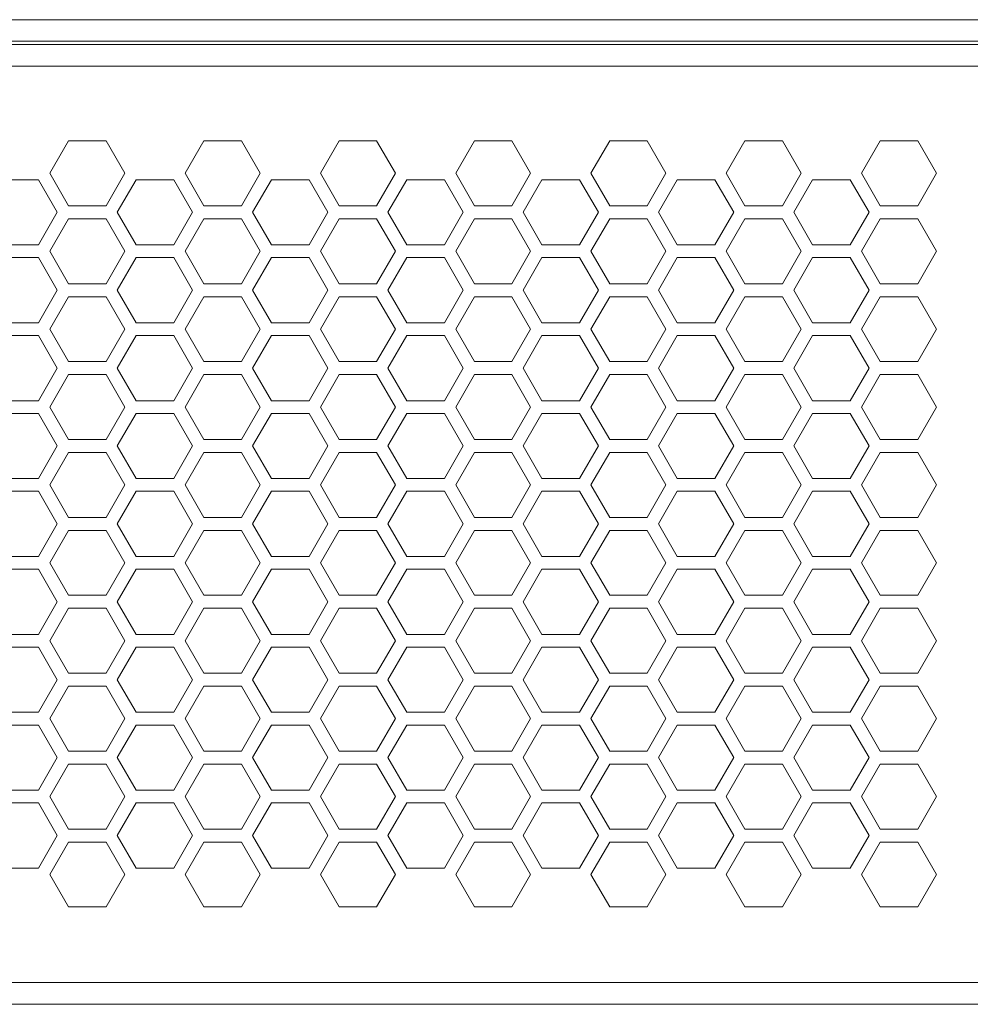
# Model space of a CAD drawing. Header units: millimetres. Extents: x -1555 to -959, y 252 to 1266.
# Tile 17 of 24: x -1147 to -1059, y 344 to 435. Entities that reach past the tile are written whole.
import ezdxf

# ---------------------------------------------------------------- set-up
doc = ezdxf.new("R2010")
doc.units = ezdxf.units.MM
doc.header["$PDSIZE"] = -1
doc.dimstyles.new('ISO-25', dxfattribs={"dimtxt": 2.5, "dimasz": 2.5, "dimexe": 1.25, "dimexo": 0.625, "dimtad": 1, "dimtxsty": 'Standard', "dimcen": 2.5, "dimadec": 0, "dimazin": 0, "dimtfac": 1, "dimtmove": 0, "dimatfit": 3, "dimfxl": 0, "dimarcsym": 0})

# ---------------------------------------------------------------- blocks, each defined once
blk = doc.blocks.new('*D88')
at = {"color": 4, "linetype": 'ByBlock', "lineweight": -2, "transparency": 16777216}
for p, q in [((-1504.618, 345.268), (-1504.618, 262.8)), ((-1014.618, 345.268), (-1014.618, 262.8)), ((-1484.618, 267.8), (-1296.022, 267.8)), ((-1034.618, 267.8), (-1236.022, 267.8))]:
    blk.add_line(p, q, dxfattribs=at)
at = {"color": 4, "linetype": 'ByBlock', "transparency": 16777216}
for points in [[(-1484.618, 271.134), (-1484.618, 264.467), (-1504.618, 267.8)], [(-1034.618, 271.134), (-1034.618, 264.467), (-1014.618, 267.8)]]:
    blk.add_solid(points, dxfattribs=at)
at = {"layer": 'Defpoints', "color": 0, "linetype": 'ByBlock', "transparency": 16777216}
for p in [(-1504.618, 350.268), (-1014.618, 350.268), (-1014.618, 267.8)]:
    blk.add_point(p, dxfattribs=at)
at = {"color": 4, "linetype": 'ByBlock', "lineweight": 5, "transparency": 16777216, "insert": (-1266.022, 277.8), "char_height": 20, "attachment_point": 2}
blk.add_mtext('490', dxfattribs=at)
blk = doc.blocks.new('*D90')
at = {"color": 4, "linetype": 'ByBlock', "lineweight": -2, "transparency": 16777216}
for p, q in [((-1493.604, 386.261), (-1493.604, 307.167)), ((-1025.561, 386.268), (-1025.561, 307.167)), ((-1473.604, 312.167), (-1290.36, 312.167)), ((-1045.561, 312.167), (-1227.027, 312.167))]:
    blk.add_line(p, q, dxfattribs=at)
at = {"color": 4, "linetype": 'ByBlock', "transparency": 16777216}
for points in [[(-1473.604, 315.5), (-1473.604, 308.833), (-1493.604, 312.167)], [(-1045.561, 315.5), (-1045.561, 308.833), (-1025.561, 312.167)]]:
    blk.add_solid(points, dxfattribs=at)
at = {"layer": 'Defpoints', "color": 0, "linetype": 'ByBlock', "transparency": 16777216}
for p in [(-1493.604, 391.261), (-1025.561, 391.268), (-1493.604, 312.167)]:
    blk.add_point(p, dxfattribs=at)
at = {"color": 4, "linetype": 'ByBlock', "lineweight": 5, "transparency": 16777216, "insert": (-1258.694, 312.167), "char_height": 20, "attachment_point": 5}
blk.add_mtext('468', dxfattribs=at)

msp = doc.modelspace()

# ---------------------------------------------------------------- linework, layer by layer
at = {"color": 0, "linetype": 'ByBlock', "lineweight": 5}
for p, q in [((-1477.618, 435.268), (-1041.618, 435.268)), ((-1039.618, 433.268), (-1479.618, 433.268)), ((-1479.618, 432.968), (-1039.618, 432.968)), ((-1041.618, 430.968), (-1477.618, 430.968)), ((-1142.6, 424.068), (-1144.332, 421.068)), ((-1139.136, 424.068), (-1142.6, 424.068)), ((-1137.404, 421.068), (-1139.136, 424.068)), ((-1130.1, 424.068), (-1131.832, 421.068)), ((-1126.636, 424.068), (-1130.1, 424.068)), ((-1124.904, 421.068), (-1126.636, 424.068)), ((-1117.6, 424.068), (-1119.332, 421.068)), ((-1117.6, 424.068), (-1119.332, 421.068)), ((-1114.136, 424.068), (-1117.6, 424.068)), ((-1114.136, 424.068), (-1117.6, 424.068)), ((-1112.404, 421.068), (-1114.136, 424.068)), ((-1112.404, 421.068), (-1114.136, 424.068)), ((-1105.1, 424.068), (-1106.832, 421.068)), ((-1105.1, 424.068), (-1106.832, 421.068)), ((-1101.636, 424.068), (-1105.1, 424.068)), ((-1101.636, 424.068), (-1105.1, 424.068)), ((-1099.904, 421.068), (-1101.636, 424.068)), ((-1099.904, 421.068), (-1101.636, 424.068)), ((-1092.6, 424.068), (-1094.332, 421.068)), ((-1089.136, 424.068), (-1092.6, 424.068)), ((-1087.404, 421.068), (-1089.136, 424.068)), ((-1080.1, 424.068), (-1081.832, 421.068)), ((-1076.636, 424.068), (-1080.1, 424.068)), ((-1074.904, 421.068), (-1076.636, 424.068)), ((-1067.6, 424.068), (-1069.332, 421.068)), ((-1064.136, 424.068), (-1067.6, 424.068)), ((-1064.136, 424.068), (-1067.6, 424.068)), ((-1062.404, 421.068), (-1064.136, 424.068)), ((-1145.378, 420.48), (-1148.857, 420.48)), ((-1143.639, 417.468), (-1145.378, 420.48)), ((-1144.332, 421.068), (-1142.6, 418.068)), ((-1139.136, 418.068), (-1137.404, 421.068)), ((-1136.357, 420.48), (-1138.096, 417.468)), ((-1132.878, 420.48), (-1136.357, 420.48)), ((-1131.139, 417.468), (-1132.878, 420.48)), ((-1131.832, 421.068), (-1130.1, 418.068)), ((-1126.636, 418.068), (-1124.904, 421.068)), ((-1123.857, 420.48), (-1125.596, 417.468)), ((-1120.378, 420.48), (-1123.857, 420.48)), ((-1118.639, 417.468), (-1120.378, 420.48)), ((-1119.332, 421.068), (-1117.6, 418.068)), ((-1119.332, 421.068), (-1117.6, 418.068)), ((-1114.136, 418.068), (-1112.404, 421.068)), ((-1114.136, 418.068), (-1112.404, 421.068)), ((-1111.357, 420.48), (-1113.096, 417.468)), ((-1111.357, 420.48), (-1113.096, 417.468)), ((-1107.878, 420.48), (-1111.357, 420.48)), ((-1107.878, 420.48), (-1111.357, 420.48)), ((-1106.139, 417.468), (-1107.878, 420.48)), ((-1106.139, 417.468), (-1107.878, 420.48)), ((-1106.832, 421.068), (-1105.1, 418.068)), ((-1106.832, 421.068), (-1105.1, 418.068)), ((-1101.636, 418.068), (-1099.904, 421.068)), ((-1101.636, 418.068), (-1099.904, 421.068)), ((-1098.857, 420.48), (-1100.596, 417.468)), ((-1095.378, 420.48), (-1098.857, 420.48)), ((-1093.639, 417.468), (-1095.378, 420.48)), ((-1094.332, 421.068), (-1092.6, 418.068)), ((-1089.136, 418.068), (-1087.404, 421.068)), ((-1086.357, 420.48), (-1088.096, 417.468)), ((-1082.878, 420.48), (-1086.357, 420.48)), ((-1081.139, 417.468), (-1082.878, 420.48)), ((-1081.832, 421.068), (-1080.1, 418.068)), ((-1076.636, 418.068), (-1074.904, 421.068)), ((-1073.857, 420.48), (-1075.596, 417.468)), ((-1070.378, 420.48), (-1073.857, 420.48)), ((-1068.639, 417.468), (-1070.378, 420.48)), ((-1069.332, 421.068), (-1067.6, 418.068)), ((-1064.136, 418.068), (-1062.404, 421.068)), ((-1142.6, 418.068), (-1139.136, 418.068)), ((-1130.1, 418.068), (-1126.636, 418.068)), ((-1117.6, 418.068), (-1114.136, 418.068)), ((-1117.6, 418.068), (-1114.136, 418.068)), ((-1105.1, 418.068), (-1101.636, 418.068)), ((-1105.1, 418.068), (-1101.636, 418.068)), ((-1092.6, 418.068), (-1089.136, 418.068)), ((-1080.1, 418.068), (-1076.636, 418.068)), ((-1067.6, 418.068), (-1064.136, 418.068)), ((-1145.378, 414.455), (-1143.639, 417.468)), ((-1142.6, 416.868), (-1144.332, 413.868)), ((-1139.136, 416.868), (-1142.6, 416.868)), ((-1137.404, 413.868), (-1139.136, 416.868)), ((-1138.096, 417.468), (-1136.357, 414.455)), ((-1132.878, 414.455), (-1131.139, 417.468)), ((-1130.1, 416.868), (-1131.832, 413.868)), ((-1126.636, 416.868), (-1130.1, 416.868)), ((-1124.904, 413.868), (-1126.636, 416.868)), ((-1125.596, 417.468), (-1123.857, 414.455)), ((-1120.378, 414.455), (-1118.639, 417.468)), ((-1117.6, 416.868), (-1119.332, 413.868)), ((-1117.6, 416.868), (-1119.332, 413.868)), ((-1114.136, 416.868), (-1117.6, 416.868)), ((-1114.136, 416.868), (-1117.6, 416.868)), ((-1112.404, 413.868), (-1114.136, 416.868)), ((-1112.404, 413.868), (-1114.136, 416.868)), ((-1113.096, 417.468), (-1111.357, 414.455)), ((-1113.096, 417.468), (-1111.357, 414.455)), ((-1107.878, 414.455), (-1106.139, 417.468)), ((-1107.878, 414.455), (-1106.139, 417.468)), ((-1105.1, 416.868), (-1106.832, 413.868)), ((-1105.1, 416.868), (-1106.832, 413.868)), ((-1101.636, 416.868), (-1105.1, 416.868)), ((-1101.636, 416.868), (-1105.1, 416.868)), ((-1099.904, 413.868), (-1101.636, 416.868)), ((-1099.904, 413.868), (-1101.636, 416.868)), ((-1100.596, 417.468), (-1098.857, 414.455)), ((-1095.378, 414.455), (-1093.639, 417.468)), ((-1092.6, 416.868), (-1094.332, 413.868)), ((-1089.136, 416.868), (-1092.6, 416.868)), ((-1087.404, 413.868), (-1089.136, 416.868)), ((-1088.096, 417.468), (-1086.357, 414.455)), ((-1082.878, 414.455), (-1081.139, 417.468)), ((-1080.1, 416.868), (-1081.832, 413.868)), ((-1076.636, 416.868), (-1080.1, 416.868)), ((-1074.904, 413.868), (-1076.636, 416.868)), ((-1075.596, 417.468), (-1073.857, 414.455)), ((-1070.378, 414.455), (-1068.639, 417.468)), ((-1067.6, 416.868), (-1069.332, 413.868)), ((-1064.136, 416.868), (-1067.6, 416.868)), ((-1062.404, 413.868), (-1064.136, 416.868)), ((-1148.857, 414.455), (-1145.378, 414.455)), ((-1136.357, 414.455), (-1132.878, 414.455)), ((-1123.857, 414.455), (-1120.378, 414.455)), ((-1111.357, 414.455), (-1107.878, 414.455)), ((-1111.357, 414.455), (-1107.878, 414.455)), ((-1098.857, 414.455), (-1095.378, 414.455)), ((-1086.357, 414.455), (-1082.878, 414.455)), ((-1073.857, 414.455), (-1070.378, 414.455)), ((-1145.378, 413.28), (-1148.857, 413.28)), ((-1143.639, 410.268), (-1145.378, 413.28)), ((-1144.332, 413.868), (-1142.6, 410.868)), ((-1139.136, 410.868), (-1137.404, 413.868)), ((-1136.357, 413.28), (-1138.096, 410.268)), ((-1132.878, 413.28), (-1136.357, 413.28)), ((-1131.139, 410.268), (-1132.878, 413.28)), ((-1131.832, 413.868), (-1130.1, 410.868)), ((-1126.636, 410.868), (-1124.904, 413.868)), ((-1123.857, 413.28), (-1125.596, 410.268)), ((-1120.378, 413.28), (-1123.857, 413.28)), ((-1118.639, 410.268), (-1120.378, 413.28)), ((-1119.332, 413.868), (-1117.6, 410.868)), ((-1119.332, 413.868), (-1117.6, 410.868)), ((-1114.136, 410.868), (-1112.404, 413.868)), ((-1114.136, 410.868), (-1112.404, 413.868)), ((-1111.357, 413.28), (-1113.096, 410.268)), ((-1111.357, 413.28), (-1113.096, 410.268)), ((-1107.878, 413.28), (-1111.357, 413.28)), ((-1107.878, 413.28), (-1111.357, 413.28)), ((-1106.139, 410.268), (-1107.878, 413.28)), ((-1106.139, 410.268), (-1107.878, 413.28)), ((-1106.832, 413.868), (-1105.1, 410.868)), ((-1106.832, 413.868), (-1105.1, 410.868)), ((-1101.636, 410.868), (-1099.904, 413.868)), ((-1101.636, 410.868), (-1099.904, 413.868)), ((-1098.857, 413.28), (-1100.596, 410.268)), ((-1095.378, 413.28), (-1098.857, 413.28)), ((-1093.639, 410.268), (-1095.378, 413.28)), ((-1094.332, 413.868), (-1092.6, 410.868)), ((-1089.136, 410.868), (-1087.404, 413.868)), ((-1086.357, 413.28), (-1088.096, 410.268)), ((-1082.878, 413.28), (-1086.357, 413.28)), ((-1081.139, 410.268), (-1082.878, 413.28)), ((-1081.832, 413.868), (-1080.1, 410.868)), ((-1076.636, 410.868), (-1074.904, 413.868)), ((-1073.857, 413.28), (-1075.596, 410.268)), ((-1070.378, 413.28), (-1073.857, 413.28)), ((-1068.639, 410.268), (-1070.378, 413.28)), ((-1069.332, 413.868), (-1067.6, 410.868)), ((-1064.136, 410.868), (-1062.404, 413.868)), ((-1142.6, 410.868), (-1139.136, 410.868)), ((-1130.1, 410.868), (-1126.636, 410.868)), ((-1117.6, 410.868), (-1114.136, 410.868)), ((-1117.6, 410.868), (-1114.136, 410.868)), ((-1105.1, 410.868), (-1101.636, 410.868)), ((-1105.1, 410.868), (-1101.636, 410.868)), ((-1092.6, 410.868), (-1089.136, 410.868)), ((-1080.1, 410.868), (-1076.636, 410.868)), ((-1067.6, 410.868), (-1064.136, 410.868)), ((-1145.378, 407.255), (-1143.639, 410.268)), ((-1142.6, 409.668), (-1144.332, 406.668)), ((-1139.136, 409.668), (-1142.6, 409.668)), ((-1137.404, 406.668), (-1139.136, 409.668)), ((-1138.096, 410.268), (-1136.357, 407.255)), ((-1132.878, 407.255), (-1131.139, 410.268)), ((-1130.1, 409.668), (-1131.832, 406.668)), ((-1126.636, 409.668), (-1130.1, 409.668)), ((-1124.904, 406.668), (-1126.636, 409.668)), ((-1125.596, 410.268), (-1123.857, 407.255)), ((-1120.378, 407.255), (-1118.639, 410.268)), ((-1117.6, 409.668), (-1119.332, 406.668)), ((-1117.6, 409.668), (-1119.332, 406.668)), ((-1114.136, 409.668), (-1117.6, 409.668)), ((-1114.136, 409.668), (-1117.6, 409.668)), ((-1112.404, 406.668), (-1114.136, 409.668)), ((-1112.404, 406.668), (-1114.136, 409.668)), ((-1113.096, 410.268), (-1111.357, 407.255)), ((-1113.096, 410.268), (-1111.357, 407.255)), ((-1107.878, 407.255), (-1106.139, 410.268)), ((-1107.878, 407.255), (-1106.139, 410.268)), ((-1105.1, 409.668), (-1106.832, 406.668)), ((-1105.1, 409.668), (-1106.832, 406.668)), ((-1101.636, 409.668), (-1105.1, 409.668)), ((-1101.636, 409.668), (-1105.1, 409.668)), ((-1099.904, 406.668), (-1101.636, 409.668)), ((-1099.904, 406.668), (-1101.636, 409.668)), ((-1100.596, 410.268), (-1098.857, 407.255)), ((-1095.378, 407.255), (-1093.639, 410.268)), ((-1092.6, 409.668), (-1094.332, 406.668)), ((-1089.136, 409.668), (-1092.6, 409.668)), ((-1087.404, 406.668), (-1089.136, 409.668)), ((-1088.096, 410.268), (-1086.357, 407.255)), ((-1082.878, 407.255), (-1081.139, 410.268)), ((-1080.1, 409.668), (-1081.832, 406.668)), ((-1076.636, 409.668), (-1080.1, 409.668)), ((-1074.904, 406.668), (-1076.636, 409.668)), ((-1075.596, 410.268), (-1073.857, 407.255)), ((-1070.378, 407.255), (-1068.639, 410.268)), ((-1067.6, 409.668), (-1069.332, 406.668)), ((-1064.136, 409.668), (-1067.6, 409.668)), ((-1062.404, 406.668), (-1064.136, 409.668)), ((-1148.857, 407.255), (-1145.378, 407.255)), ((-1136.357, 407.255), (-1132.878, 407.255)), ((-1123.857, 407.255), (-1120.378, 407.255)), ((-1111.357, 407.255), (-1107.878, 407.255)), ((-1111.357, 407.255), (-1107.878, 407.255)), ((-1098.857, 407.255), (-1095.378, 407.255)), ((-1086.357, 407.255), (-1082.878, 407.255)), ((-1073.857, 407.255), (-1070.378, 407.255)), ((-1145.378, 406.08), (-1148.857, 406.08)), ((-1143.639, 403.068), (-1145.378, 406.08)), ((-1144.332, 406.668), (-1142.6, 403.668)), ((-1139.136, 403.668), (-1137.404, 406.668)), ((-1136.357, 406.08), (-1138.096, 403.068)), ((-1132.878, 406.08), (-1136.357, 406.08)), ((-1131.139, 403.068), (-1132.878, 406.08)), ((-1131.832, 406.668), (-1130.1, 403.668)), ((-1126.636, 403.668), (-1124.904, 406.668)), ((-1123.857, 406.08), (-1125.596, 403.068)), ((-1120.378, 406.08), (-1123.857, 406.08)), ((-1118.639, 403.068), (-1120.378, 406.08)), ((-1119.332, 406.668), (-1117.6, 403.668)), ((-1119.332, 406.668), (-1117.6, 403.668)), ((-1114.136, 403.668), (-1112.404, 406.668)), ((-1114.136, 403.668), (-1112.404, 406.668)), ((-1111.357, 406.08), (-1113.096, 403.068)), ((-1111.357, 406.08), (-1113.096, 403.068)), ((-1107.878, 406.08), (-1111.357, 406.08)), ((-1107.878, 406.08), (-1111.357, 406.08)), ((-1106.139, 403.068), (-1107.878, 406.08)), ((-1106.139, 403.068), (-1107.878, 406.08)), ((-1106.832, 406.668), (-1105.1, 403.668)), ((-1106.832, 406.668), (-1105.1, 403.668)), ((-1101.636, 403.668), (-1099.904, 406.668)), ((-1101.636, 403.668), (-1099.904, 406.668)), ((-1098.857, 406.08), (-1100.596, 403.068)), ((-1095.378, 406.08), (-1098.857, 406.08)), ((-1093.639, 403.068), (-1095.378, 406.08)), ((-1094.332, 406.668), (-1092.6, 403.668)), ((-1089.136, 403.668), (-1087.404, 406.668)), ((-1086.357, 406.08), (-1088.096, 403.068)), ((-1082.878, 406.08), (-1086.357, 406.08)), ((-1081.139, 403.068), (-1082.878, 406.08)), ((-1081.832, 406.668), (-1080.1, 403.668)), ((-1076.636, 403.668), (-1074.904, 406.668)), ((-1073.857, 406.08), (-1075.596, 403.068)), ((-1070.378, 406.08), (-1073.857, 406.08)), ((-1068.639, 403.068), (-1070.378, 406.08)), ((-1069.332, 406.668), (-1067.6, 403.668)), ((-1064.136, 403.668), (-1062.404, 406.668)), ((-1142.6, 403.668), (-1139.136, 403.668)), ((-1130.1, 403.668), (-1126.636, 403.668)), ((-1117.6, 403.668), (-1114.136, 403.668)), ((-1117.6, 403.668), (-1114.136, 403.668)), ((-1105.1, 403.668), (-1101.636, 403.668)), ((-1105.1, 403.668), (-1101.636, 403.668)), ((-1092.6, 403.668), (-1089.136, 403.668)), ((-1080.1, 403.668), (-1076.636, 403.668)), ((-1067.6, 403.668), (-1064.136, 403.668)), ((-1145.378, 400.055), (-1143.639, 403.068)), ((-1142.6, 402.468), (-1144.332, 399.468)), ((-1139.136, 402.468), (-1142.6, 402.468)), ((-1137.404, 399.468), (-1139.136, 402.468)), ((-1138.096, 403.068), (-1136.357, 400.055)), ((-1132.878, 400.055), (-1131.139, 403.068)), ((-1130.1, 402.468), (-1131.832, 399.468)), ((-1126.636, 402.468), (-1130.1, 402.468)), ((-1124.904, 399.468), (-1126.636, 402.468)), ((-1125.596, 403.068), (-1123.857, 400.055)), ((-1120.378, 400.055), (-1118.639, 403.068)), ((-1117.6, 402.468), (-1119.332, 399.468)), ((-1117.6, 402.468), (-1119.332, 399.468)), ((-1114.136, 402.468), (-1117.6, 402.468)), ((-1114.136, 402.468), (-1117.6, 402.468)), ((-1112.404, 399.468), (-1114.136, 402.468)), ((-1112.404, 399.468), (-1114.136, 402.468)), ((-1113.096, 403.068), (-1111.357, 400.055)), ((-1113.096, 403.068), (-1111.357, 400.055)), ((-1107.878, 400.055), (-1106.139, 403.068)), ((-1107.878, 400.055), (-1106.139, 403.068)), ((-1105.1, 402.468), (-1106.832, 399.468)), ((-1105.1, 402.468), (-1106.832, 399.468)), ((-1101.636, 402.468), (-1105.1, 402.468)), ((-1101.636, 402.468), (-1105.1, 402.468)), ((-1099.904, 399.468), (-1101.636, 402.468)), ((-1099.904, 399.468), (-1101.636, 402.468)), ((-1100.596, 403.068), (-1098.857, 400.055)), ((-1095.378, 400.055), (-1093.639, 403.068)), ((-1092.6, 402.468), (-1094.332, 399.468)), ((-1089.136, 402.468), (-1092.6, 402.468)), ((-1087.404, 399.468), (-1089.136, 402.468)), ((-1088.096, 403.068), (-1086.357, 400.055)), ((-1082.878, 400.055), (-1081.139, 403.068)), ((-1080.1, 402.468), (-1081.832, 399.468)), ((-1076.636, 402.468), (-1080.1, 402.468)), ((-1074.904, 399.468), (-1076.636, 402.468)), ((-1075.596, 403.068), (-1073.857, 400.055)), ((-1070.378, 400.055), (-1068.639, 403.068)), ((-1067.6, 402.468), (-1069.332, 399.468)), ((-1064.136, 402.468), (-1067.6, 402.468)), ((-1062.404, 399.468), (-1064.136, 402.468)), ((-1148.857, 400.055), (-1145.378, 400.055)), ((-1136.357, 400.055), (-1132.878, 400.055)), ((-1123.857, 400.055), (-1120.378, 400.055)), ((-1111.357, 400.055), (-1107.878, 400.055)), ((-1111.357, 400.055), (-1107.878, 400.055)), ((-1098.857, 400.055), (-1095.378, 400.055)), ((-1086.357, 400.055), (-1082.878, 400.055)), ((-1073.857, 400.055), (-1070.378, 400.055)), ((-1145.378, 398.88), (-1148.857, 398.88)), ((-1143.639, 395.868), (-1145.378, 398.88)), ((-1144.332, 399.468), (-1142.6, 396.468)), ((-1139.136, 396.468), (-1137.404, 399.468)), ((-1136.357, 398.88), (-1138.096, 395.868)), ((-1132.878, 398.88), (-1136.357, 398.88)), ((-1131.139, 395.868), (-1132.878, 398.88)), ((-1131.832, 399.468), (-1130.1, 396.468)), ((-1126.636, 396.468), (-1124.904, 399.468)), ((-1123.857, 398.88), (-1125.596, 395.868)), ((-1120.378, 398.88), (-1123.857, 398.88)), ((-1118.639, 395.868), (-1120.378, 398.88)), ((-1119.332, 399.468), (-1117.6, 396.468)), ((-1119.332, 399.468), (-1117.6, 396.468)), ((-1114.136, 396.468), (-1112.404, 399.468)), ((-1114.136, 396.468), (-1112.404, 399.468)), ((-1111.357, 398.88), (-1113.096, 395.868)), ((-1111.357, 398.88), (-1113.096, 395.868)), ((-1107.878, 398.88), (-1111.357, 398.88)), ((-1107.878, 398.88), (-1111.357, 398.88)), ((-1106.139, 395.868), (-1107.878, 398.88)), ((-1106.139, 395.868), (-1107.878, 398.88)), ((-1106.832, 399.468), (-1105.1, 396.468)), ((-1106.832, 399.468), (-1105.1, 396.468)), ((-1101.636, 396.468), (-1099.904, 399.468)), ((-1101.636, 396.468), (-1099.904, 399.468)), ((-1098.857, 398.88), (-1100.596, 395.868)), ((-1095.378, 398.88), (-1098.857, 398.88)), ((-1093.639, 395.868), (-1095.378, 398.88)), ((-1094.332, 399.468), (-1092.6, 396.468)), ((-1089.136, 396.468), (-1087.404, 399.468)), ((-1086.357, 398.88), (-1088.096, 395.868)), ((-1082.878, 398.88), (-1086.357, 398.88)), ((-1081.139, 395.868), (-1082.878, 398.88)), ((-1081.832, 399.468), (-1080.1, 396.468)), ((-1076.636, 396.468), (-1074.904, 399.468)), ((-1073.857, 398.88), (-1075.596, 395.868)), ((-1070.378, 398.88), (-1073.857, 398.88)), ((-1068.639, 395.868), (-1070.378, 398.88)), ((-1069.332, 399.468), (-1067.6, 396.468)), ((-1064.136, 396.468), (-1062.404, 399.468)), ((-1145.378, 392.855), (-1143.639, 395.868)), ((-1142.6, 396.468), (-1139.136, 396.468)), ((-1138.096, 395.868), (-1136.357, 392.855)), ((-1132.878, 392.855), (-1131.139, 395.868)), ((-1130.1, 396.468), (-1126.636, 396.468)), ((-1125.596, 395.868), (-1123.857, 392.855)), ((-1120.378, 392.855), (-1118.639, 395.868)), ((-1117.6, 396.468), (-1114.136, 396.468)), ((-1117.6, 396.468), (-1114.136, 396.468)), ((-1113.096, 395.868), (-1111.357, 392.855)), ((-1113.096, 395.868), (-1111.357, 392.855)), ((-1107.878, 392.855), (-1106.139, 395.868)), ((-1107.878, 392.855), (-1106.139, 395.868)), ((-1105.1, 396.468), (-1101.636, 396.468)), ((-1105.1, 396.468), (-1101.636, 396.468)), ((-1100.596, 395.868), (-1098.857, 392.855)), ((-1095.378, 392.855), (-1093.639, 395.868)), ((-1092.6, 396.468), (-1089.136, 396.468)), ((-1088.096, 395.868), (-1086.357, 392.855)), ((-1082.878, 392.855), (-1081.139, 395.868)), ((-1080.1, 396.468), (-1076.636, 396.468)), ((-1075.596, 395.868), (-1073.857, 392.855)), ((-1070.378, 392.855), (-1068.639, 395.868)), ((-1067.6, 396.468), (-1064.136, 396.468)), ((-1142.6, 395.268), (-1144.332, 392.268)), ((-1139.136, 395.268), (-1142.6, 395.268)), ((-1137.404, 392.268), (-1139.136, 395.268)), ((-1130.1, 395.268), (-1131.832, 392.268)), ((-1126.636, 395.268), (-1130.1, 395.268)), ((-1124.904, 392.268), (-1126.636, 395.268)), ((-1117.6, 395.268), (-1119.332, 392.268)), ((-1117.6, 395.268), (-1119.332, 392.268)), ((-1114.136, 395.268), (-1117.6, 395.268)), ((-1114.136, 395.268), (-1117.6, 395.268)), ((-1112.404, 392.268), (-1114.136, 395.268)), ((-1112.404, 392.268), (-1114.136, 395.268)), ((-1105.1, 395.268), (-1106.832, 392.268)), ((-1105.1, 395.268), (-1106.832, 392.268)), ((-1101.636, 395.268), (-1105.1, 395.268)), ((-1101.636, 395.268), (-1105.1, 395.268)), ((-1099.904, 392.268), (-1101.636, 395.268)), ((-1099.904, 392.268), (-1101.636, 395.268)), ((-1092.6, 395.268), (-1094.332, 392.268)), ((-1089.136, 395.268), (-1092.6, 395.268)), ((-1087.404, 392.268), (-1089.136, 395.268)), ((-1080.1, 395.268), (-1081.832, 392.268)), ((-1076.636, 395.268), (-1080.1, 395.268)), ((-1074.904, 392.268), (-1076.636, 395.268)), ((-1067.6, 395.268), (-1069.332, 392.268)), ((-1064.136, 395.268), (-1067.6, 395.268)), ((-1062.404, 392.268), (-1064.136, 395.268)), ((-1148.857, 392.855), (-1145.378, 392.855)), ((-1144.332, 392.268), (-1142.6, 389.268)), ((-1139.136, 389.268), (-1137.404, 392.268)), ((-1136.357, 392.855), (-1132.878, 392.855)), ((-1131.832, 392.268), (-1130.1, 389.268)), ((-1126.636, 389.268), (-1124.904, 392.268)), ((-1123.857, 392.855), (-1120.378, 392.855)), ((-1119.332, 392.268), (-1117.6, 389.268)), ((-1119.332, 392.268), (-1117.6, 389.268)), ((-1114.136, 389.268), (-1112.404, 392.268)), ((-1114.136, 389.268), (-1112.404, 392.268)), ((-1111.357, 392.855), (-1107.878, 392.855)), ((-1111.357, 392.855), (-1107.878, 392.855)), ((-1106.832, 392.268), (-1105.1, 389.268)), ((-1106.832, 392.268), (-1105.1, 389.268)), ((-1101.636, 389.268), (-1099.904, 392.268)), ((-1101.636, 389.268), (-1099.904, 392.268)), ((-1098.857, 392.855), (-1095.378, 392.855)), ((-1094.332, 392.268), (-1092.6, 389.268)), ((-1089.136, 389.268), (-1087.404, 392.268)), ((-1086.357, 392.855), (-1082.878, 392.855)), ((-1081.832, 392.268), (-1080.1, 389.268)), ((-1076.636, 389.268), (-1074.904, 392.268)), ((-1073.857, 392.855), (-1070.378, 392.855)), ((-1069.332, 392.268), (-1067.6, 389.268)), ((-1064.136, 389.268), (-1062.404, 392.268)), ((-1145.378, 391.68), (-1148.857, 391.68)), ((-1143.639, 388.668), (-1145.378, 391.68)), ((-1136.357, 391.68), (-1138.096, 388.668)), ((-1132.878, 391.68), (-1136.357, 391.68)), ((-1131.139, 388.668), (-1132.878, 391.68)), ((-1123.857, 391.68), (-1125.596, 388.668)), ((-1120.378, 391.68), (-1123.857, 391.68)), ((-1118.639, 388.668), (-1120.378, 391.68)), ((-1111.357, 391.68), (-1113.096, 388.668)), ((-1111.357, 391.68), (-1113.096, 388.668)), ((-1107.878, 391.68), (-1111.357, 391.68)), ((-1107.878, 391.68), (-1111.357, 391.68)), ((-1106.139, 388.668), (-1107.878, 391.68)), ((-1106.139, 388.668), (-1107.878, 391.68)), ((-1098.857, 391.68), (-1100.596, 388.668)), ((-1095.378, 391.68), (-1098.857, 391.68)), ((-1093.639, 388.668), (-1095.378, 391.68)), ((-1086.357, 391.68), (-1088.096, 388.668)), ((-1082.878, 391.68), (-1086.357, 391.68)), ((-1081.139, 388.668), (-1082.878, 391.68)), ((-1073.857, 391.68), (-1075.596, 388.668)), ((-1070.378, 391.68), (-1073.857, 391.68)), ((-1068.639, 388.668), (-1070.378, 391.68)), ((-1145.378, 385.655), (-1143.639, 388.668)), ((-1142.6, 389.268), (-1139.136, 389.268)), ((-1138.096, 388.668), (-1136.357, 385.655)), ((-1132.878, 385.655), (-1131.139, 388.668)), ((-1130.1, 389.268), (-1126.636, 389.268)), ((-1125.596, 388.668), (-1123.857, 385.655)), ((-1120.378, 385.655), (-1118.639, 388.668)), ((-1117.6, 389.268), (-1114.136, 389.268)), ((-1117.6, 389.268), (-1114.136, 389.268)), ((-1113.096, 388.668), (-1111.357, 385.655)), ((-1113.096, 388.668), (-1111.357, 385.655)), ((-1107.878, 385.655), (-1106.139, 388.668)), ((-1107.878, 385.655), (-1106.139, 388.668)), ((-1105.1, 389.268), (-1101.636, 389.268)), ((-1105.1, 389.268), (-1101.636, 389.268)), ((-1100.596, 388.668), (-1098.857, 385.655)), ((-1095.378, 385.655), (-1093.639, 388.668)), ((-1092.6, 389.268), (-1089.136, 389.268)), ((-1088.096, 388.668), (-1086.357, 385.655)), ((-1082.878, 385.655), (-1081.139, 388.668)), ((-1080.1, 389.268), (-1076.636, 389.268)), ((-1075.596, 388.668), (-1073.857, 385.655)), ((-1070.378, 385.655), (-1068.639, 388.668)), ((-1067.6, 389.268), (-1064.136, 389.268)), ((-1142.6, 388.068), (-1144.332, 385.068)), ((-1139.136, 388.068), (-1142.6, 388.068)), ((-1137.404, 385.068), (-1139.136, 388.068)), ((-1130.1, 388.068), (-1131.832, 385.068)), ((-1126.636, 388.068), (-1130.1, 388.068)), ((-1124.904, 385.068), (-1126.636, 388.068)), ((-1117.6, 388.068), (-1119.332, 385.068)), ((-1117.6, 388.068), (-1119.332, 385.068)), ((-1114.136, 388.068), (-1117.6, 388.068)), ((-1114.136, 388.068), (-1117.6, 388.068)), ((-1112.404, 385.068), (-1114.136, 388.068)), ((-1112.404, 385.068), (-1114.136, 388.068)), ((-1105.1, 388.068), (-1106.832, 385.068)), ((-1105.1, 388.068), (-1106.832, 385.068)), ((-1101.636, 388.068), (-1105.1, 388.068)), ((-1101.636, 388.068), (-1105.1, 388.068)), ((-1099.904, 385.068), (-1101.636, 388.068)), ((-1099.904, 385.068), (-1101.636, 388.068)), ((-1092.6, 388.068), (-1094.332, 385.068)), ((-1089.136, 388.068), (-1092.6, 388.068)), ((-1087.404, 385.068), (-1089.136, 388.068)), ((-1080.1, 388.068), (-1081.832, 385.068)), ((-1076.636, 388.068), (-1080.1, 388.068)), ((-1074.904, 385.068), (-1076.636, 388.068)), ((-1067.6, 388.068), (-1069.332, 385.068)), ((-1064.136, 388.068), (-1067.6, 388.068)), ((-1062.404, 385.068), (-1064.136, 388.068)), ((-1148.857, 385.655), (-1145.378, 385.655)), ((-1144.332, 385.068), (-1142.6, 382.068)), ((-1139.136, 382.068), (-1137.404, 385.068)), ((-1136.357, 385.655), (-1132.878, 385.655)), ((-1131.832, 385.068), (-1130.1, 382.068)), ((-1126.636, 382.068), (-1124.904, 385.068)), ((-1123.857, 385.655), (-1120.378, 385.655)), ((-1119.332, 385.068), (-1117.6, 382.068)), ((-1119.332, 385.068), (-1117.6, 382.068)), ((-1114.136, 382.068), (-1112.404, 385.068)), ((-1114.136, 382.068), (-1112.404, 385.068)), ((-1111.357, 385.655), (-1107.878, 385.655)), ((-1111.357, 385.655), (-1107.878, 385.655)), ((-1106.832, 385.068), (-1105.1, 382.068)), ((-1106.832, 385.068), (-1105.1, 382.068)), ((-1101.636, 382.068), (-1099.904, 385.068)), ((-1101.636, 382.068), (-1099.904, 385.068)), ((-1098.857, 385.655), (-1095.378, 385.655)), ((-1094.332, 385.068), (-1092.6, 382.068)), ((-1089.136, 382.068), (-1087.404, 385.068)), ((-1086.357, 385.655), (-1082.878, 385.655)), ((-1081.832, 385.068), (-1080.1, 382.068)), ((-1076.636, 382.068), (-1074.904, 385.068)), ((-1073.857, 385.655), (-1070.378, 385.655)), ((-1069.332, 385.068), (-1067.6, 382.068)), ((-1064.136, 382.068), (-1062.404, 385.068)), ((-1145.378, 384.48), (-1148.857, 384.48)), ((-1143.639, 381.468), (-1145.378, 384.48)), ((-1136.357, 384.48), (-1138.096, 381.468)), ((-1132.878, 384.48), (-1136.357, 384.48)), ((-1131.139, 381.468), (-1132.878, 384.48)), ((-1123.857, 384.48), (-1125.596, 381.468)), ((-1120.378, 384.48), (-1123.857, 384.48)), ((-1118.639, 381.468), (-1120.378, 384.48)), ((-1111.357, 384.48), (-1113.096, 381.468)), ((-1111.357, 384.48), (-1113.096, 381.468)), ((-1107.878, 384.48), (-1111.357, 384.48)), ((-1107.878, 384.48), (-1111.357, 384.48)), ((-1106.139, 381.468), (-1107.878, 384.48)), ((-1106.139, 381.468), (-1107.878, 384.48)), ((-1098.857, 384.48), (-1100.596, 381.468)), ((-1095.378, 384.48), (-1098.857, 384.48)), ((-1093.639, 381.468), (-1095.378, 384.48)), ((-1086.357, 384.48), (-1088.096, 381.468)), ((-1082.878, 384.48), (-1086.357, 384.48)), ((-1081.139, 381.468), (-1082.878, 384.48)), ((-1073.857, 384.48), (-1075.596, 381.468)), ((-1070.378, 384.48), (-1073.857, 384.48)), ((-1068.639, 381.468), (-1070.378, 384.48)), ((-1145.378, 378.455), (-1143.639, 381.468)), ((-1142.6, 382.068), (-1139.136, 382.068)), ((-1138.096, 381.468), (-1136.357, 378.455)), ((-1132.878, 378.455), (-1131.139, 381.468)), ((-1130.1, 382.068), (-1126.636, 382.068)), ((-1125.596, 381.468), (-1123.857, 378.455)), ((-1120.378, 378.455), (-1118.639, 381.468)), ((-1117.6, 382.068), (-1114.136, 382.068)), ((-1117.6, 382.068), (-1114.136, 382.068)), ((-1113.096, 381.468), (-1111.357, 378.455)), ((-1113.096, 381.468), (-1111.357, 378.455)), ((-1107.878, 378.455), (-1106.139, 381.468)), ((-1107.878, 378.455), (-1106.139, 381.468)), ((-1105.1, 382.068), (-1101.636, 382.068)), ((-1105.1, 382.068), (-1101.636, 382.068)), ((-1100.596, 381.468), (-1098.857, 378.455)), ((-1095.378, 378.455), (-1093.639, 381.468)), ((-1092.6, 382.068), (-1089.136, 382.068)), ((-1088.096, 381.468), (-1086.357, 378.455)), ((-1082.878, 378.455), (-1081.139, 381.468)), ((-1080.1, 382.068), (-1076.636, 382.068)), ((-1075.596, 381.468), (-1073.857, 378.455)), ((-1070.378, 378.455), (-1068.639, 381.468)), ((-1067.6, 382.068), (-1064.136, 382.068)), ((-1142.6, 380.868), (-1144.332, 377.868)), ((-1139.136, 380.868), (-1142.6, 380.868)), ((-1137.404, 377.868), (-1139.136, 380.868)), ((-1130.1, 380.868), (-1131.832, 377.868)), ((-1126.636, 380.868), (-1130.1, 380.868)), ((-1124.904, 377.868), (-1126.636, 380.868)), ((-1117.6, 380.868), (-1119.332, 377.868)), ((-1117.6, 380.868), (-1119.332, 377.868)), ((-1114.136, 380.868), (-1117.6, 380.868)), ((-1114.136, 380.868), (-1117.6, 380.868)), ((-1112.404, 377.868), (-1114.136, 380.868)), ((-1112.404, 377.868), (-1114.136, 380.868)), ((-1105.1, 380.868), (-1106.832, 377.868)), ((-1105.1, 380.868), (-1106.832, 377.868)), ((-1101.636, 380.868), (-1105.1, 380.868)), ((-1101.636, 380.868), (-1105.1, 380.868)), ((-1099.904, 377.868), (-1101.636, 380.868)), ((-1099.904, 377.868), (-1101.636, 380.868)), ((-1092.6, 380.868), (-1094.332, 377.868)), ((-1089.136, 380.868), (-1092.6, 380.868)), ((-1087.404, 377.868), (-1089.136, 380.868)), ((-1080.1, 380.868), (-1081.832, 377.868)), ((-1076.636, 380.868), (-1080.1, 380.868)), ((-1074.904, 377.868), (-1076.636, 380.868)), ((-1067.6, 380.868), (-1069.332, 377.868)), ((-1064.136, 380.868), (-1067.6, 380.868)), ((-1062.404, 377.868), (-1064.136, 380.868)), ((-1148.857, 378.455), (-1145.378, 378.455)), ((-1144.332, 377.868), (-1142.6, 374.868)), ((-1139.136, 374.868), (-1137.404, 377.868)), ((-1136.357, 378.455), (-1132.878, 378.455)), ((-1131.832, 377.868), (-1130.1, 374.868)), ((-1126.636, 374.868), (-1124.904, 377.868)), ((-1123.857, 378.455), (-1120.378, 378.455)), ((-1119.332, 377.868), (-1117.6, 374.868)), ((-1119.332, 377.868), (-1117.6, 374.868)), ((-1114.136, 374.868), (-1112.404, 377.868)), ((-1114.136, 374.868), (-1112.404, 377.868)), ((-1111.357, 378.455), (-1107.878, 378.455)), ((-1111.357, 378.455), (-1107.878, 378.455)), ((-1106.832, 377.868), (-1105.1, 374.868)), ((-1106.832, 377.868), (-1105.1, 374.868)), ((-1101.636, 374.868), (-1099.904, 377.868)), ((-1101.636, 374.868), (-1099.904, 377.868)), ((-1098.857, 378.455), (-1095.378, 378.455)), ((-1094.332, 377.868), (-1092.6, 374.868)), ((-1089.136, 374.868), (-1087.404, 377.868)), ((-1086.357, 378.455), (-1082.878, 378.455)), ((-1081.832, 377.868), (-1080.1, 374.868)), ((-1076.636, 374.868), (-1074.904, 377.868)), ((-1073.857, 378.455), (-1070.378, 378.455)), ((-1069.332, 377.868), (-1067.6, 374.868)), ((-1064.136, 374.868), (-1062.404, 377.868)), ((-1145.378, 377.28), (-1148.857, 377.28)), ((-1143.639, 374.268), (-1145.378, 377.28)), ((-1136.357, 377.28), (-1138.096, 374.268)), ((-1132.878, 377.28), (-1136.357, 377.28)), ((-1131.139, 374.268), (-1132.878, 377.28)), ((-1123.857, 377.28), (-1125.596, 374.268)), ((-1120.378, 377.28), (-1123.857, 377.28)), ((-1118.639, 374.268), (-1120.378, 377.28)), ((-1111.357, 377.28), (-1113.096, 374.268)), ((-1111.357, 377.28), (-1113.096, 374.268)), ((-1107.878, 377.28), (-1111.357, 377.28)), ((-1107.878, 377.28), (-1111.357, 377.28)), ((-1106.139, 374.268), (-1107.878, 377.28)), ((-1106.139, 374.268), (-1107.878, 377.28)), ((-1098.857, 377.28), (-1100.596, 374.268)), ((-1095.378, 377.28), (-1098.857, 377.28)), ((-1093.639, 374.268), (-1095.378, 377.28)), ((-1086.357, 377.28), (-1088.096, 374.268)), ((-1082.878, 377.28), (-1086.357, 377.28)), ((-1081.139, 374.268), (-1082.878, 377.28)), ((-1073.857, 377.28), (-1075.596, 374.268)), ((-1070.378, 377.28), (-1073.857, 377.28)), ((-1068.639, 374.268), (-1070.378, 377.28)), ((-1145.378, 371.255), (-1143.639, 374.268)), ((-1142.6, 374.868), (-1139.136, 374.868)), ((-1138.096, 374.268), (-1136.357, 371.255)), ((-1132.878, 371.255), (-1131.139, 374.268)), ((-1130.1, 374.868), (-1126.636, 374.868)), ((-1125.596, 374.268), (-1123.857, 371.255)), ((-1120.378, 371.255), (-1118.639, 374.268)), ((-1117.6, 374.868), (-1114.136, 374.868)), ((-1117.6, 374.868), (-1114.136, 374.868)), ((-1113.096, 374.268), (-1111.357, 371.255)), ((-1113.096, 374.268), (-1111.357, 371.255)), ((-1107.878, 371.255), (-1106.139, 374.268)), ((-1107.878, 371.255), (-1106.139, 374.268)), ((-1105.1, 374.868), (-1101.636, 374.868)), ((-1105.1, 374.868), (-1101.636, 374.868)), ((-1100.596, 374.268), (-1098.857, 371.255)), ((-1095.378, 371.255), (-1093.639, 374.268)), ((-1092.6, 374.868), (-1089.136, 374.868)), ((-1088.096, 374.268), (-1086.357, 371.255)), ((-1082.878, 371.255), (-1081.139, 374.268)), ((-1080.1, 374.868), (-1076.636, 374.868)), ((-1075.596, 374.268), (-1073.857, 371.255)), ((-1070.378, 371.255), (-1068.639, 374.268)), ((-1067.6, 374.868), (-1064.136, 374.868)), ((-1142.6, 373.668), (-1144.332, 370.668)), ((-1139.136, 373.668), (-1142.6, 373.668)), ((-1137.404, 370.668), (-1139.136, 373.668)), ((-1130.1, 373.668), (-1131.832, 370.668)), ((-1126.636, 373.668), (-1130.1, 373.668)), ((-1124.904, 370.668), (-1126.636, 373.668)), ((-1117.6, 373.668), (-1119.332, 370.668)), ((-1117.6, 373.668), (-1119.332, 370.668)), ((-1114.136, 373.668), (-1117.6, 373.668)), ((-1114.136, 373.668), (-1117.6, 373.668)), ((-1112.404, 370.668), (-1114.136, 373.668)), ((-1112.404, 370.668), (-1114.136, 373.668)), ((-1105.1, 373.668), (-1106.832, 370.668)), ((-1105.1, 373.668), (-1106.832, 370.668)), ((-1101.636, 373.668), (-1105.1, 373.668)), ((-1101.636, 373.668), (-1105.1, 373.668)), ((-1099.904, 370.668), (-1101.636, 373.668)), ((-1099.904, 370.668), (-1101.636, 373.668)), ((-1092.6, 373.668), (-1094.332, 370.668)), ((-1089.136, 373.668), (-1092.6, 373.668)), ((-1087.404, 370.668), (-1089.136, 373.668)), ((-1080.1, 373.668), (-1081.832, 370.668)), ((-1076.636, 373.668), (-1080.1, 373.668)), ((-1074.904, 370.668), (-1076.636, 373.668)), ((-1067.6, 373.668), (-1069.332, 370.668)), ((-1064.136, 373.668), (-1067.6, 373.668)), ((-1062.404, 370.668), (-1064.136, 373.668)), ((-1148.857, 371.255), (-1145.378, 371.255)), ((-1144.332, 370.668), (-1142.6, 367.668)), ((-1139.136, 367.668), (-1137.404, 370.668)), ((-1136.357, 371.255), (-1132.878, 371.255)), ((-1131.832, 370.668), (-1130.1, 367.668)), ((-1126.636, 367.668), (-1124.904, 370.668)), ((-1123.857, 371.255), (-1120.378, 371.255)), ((-1119.332, 370.668), (-1117.6, 367.668)), ((-1119.332, 370.668), (-1117.6, 367.668)), ((-1114.136, 367.668), (-1112.404, 370.668)), ((-1114.136, 367.668), (-1112.404, 370.668)), ((-1111.357, 371.255), (-1107.878, 371.255)), ((-1111.357, 371.255), (-1107.878, 371.255)), ((-1106.832, 370.668), (-1105.1, 367.668)), ((-1106.832, 370.668), (-1105.1, 367.668)), ((-1101.636, 367.668), (-1099.904, 370.668)), ((-1101.636, 367.668), (-1099.904, 370.668)), ((-1098.857, 371.255), (-1095.378, 371.255)), ((-1094.332, 370.668), (-1092.6, 367.668)), ((-1089.136, 367.668), (-1087.404, 370.668)), ((-1086.357, 371.255), (-1082.878, 371.255)), ((-1081.832, 370.668), (-1080.1, 367.668)), ((-1076.636, 367.668), (-1074.904, 370.668)), ((-1073.857, 371.255), (-1070.378, 371.255)), ((-1069.332, 370.668), (-1067.6, 367.668)), ((-1064.136, 367.668), (-1062.404, 370.668)), ((-1145.378, 370.08), (-1148.857, 370.08)), ((-1143.639, 367.068), (-1145.378, 370.08)), ((-1136.357, 370.08), (-1138.096, 367.068)), ((-1132.878, 370.08), (-1136.357, 370.08)), ((-1131.139, 367.068), (-1132.878, 370.08)), ((-1123.857, 370.08), (-1125.596, 367.068)), ((-1120.378, 370.08), (-1123.857, 370.08)), ((-1118.639, 367.068), (-1120.378, 370.08)), ((-1111.357, 370.08), (-1113.096, 367.068)), ((-1111.357, 370.08), (-1113.096, 367.068)), ((-1107.878, 370.08), (-1111.357, 370.08)), ((-1107.878, 370.08), (-1111.357, 370.08)), ((-1106.139, 367.068), (-1107.878, 370.08)), ((-1106.139, 367.068), (-1107.878, 370.08)), ((-1098.857, 370.08), (-1100.596, 367.068)), ((-1095.378, 370.08), (-1098.857, 370.08)), ((-1093.639, 367.068), (-1095.378, 370.08)), ((-1086.357, 370.08), (-1088.096, 367.068)), ((-1082.878, 370.08), (-1086.357, 370.08)), ((-1081.139, 367.068), (-1082.878, 370.08)), ((-1073.857, 370.08), (-1075.596, 367.068)), ((-1070.378, 370.08), (-1073.857, 370.08)), ((-1068.639, 367.068), (-1070.378, 370.08)), ((-1142.6, 367.668), (-1139.136, 367.668)), ((-1130.1, 367.668), (-1126.636, 367.668)), ((-1117.6, 367.668), (-1114.136, 367.668)), ((-1117.6, 367.668), (-1114.136, 367.668)), ((-1105.1, 367.668), (-1101.636, 367.668)), ((-1105.1, 367.668), (-1101.636, 367.668)), ((-1092.6, 367.668), (-1089.136, 367.668)), ((-1080.1, 367.668), (-1076.636, 367.668)), ((-1067.6, 367.668), (-1064.136, 367.668)), ((-1145.378, 364.055), (-1143.639, 367.068)), ((-1138.096, 367.068), (-1136.357, 364.055)), ((-1132.878, 364.055), (-1131.139, 367.068)), ((-1125.596, 367.068), (-1123.857, 364.055)), ((-1120.378, 364.055), (-1118.639, 367.068)), ((-1113.096, 367.068), (-1111.357, 364.055)), ((-1113.096, 367.068), (-1111.357, 364.055)), ((-1107.878, 364.055), (-1106.139, 367.068)), ((-1107.878, 364.055), (-1106.139, 367.068)), ((-1100.596, 367.068), (-1098.857, 364.055)), ((-1095.378, 364.055), (-1093.639, 367.068)), ((-1088.096, 367.068), (-1086.357, 364.055)), ((-1082.878, 364.055), (-1081.139, 367.068)), ((-1075.596, 367.068), (-1073.857, 364.055)), ((-1070.378, 364.055), (-1068.639, 367.068)), ((-1142.6, 366.468), (-1144.332, 363.468)), ((-1139.136, 366.468), (-1142.6, 366.468)), ((-1137.404, 363.468), (-1139.136, 366.468)), ((-1130.1, 366.468), (-1131.832, 363.468)), ((-1126.636, 366.468), (-1130.1, 366.468)), ((-1124.904, 363.468), (-1126.636, 366.468)), ((-1117.6, 366.468), (-1119.332, 363.468)), ((-1117.6, 366.468), (-1119.332, 363.468)), ((-1114.136, 366.468), (-1117.6, 366.468)), ((-1114.136, 366.468), (-1117.6, 366.468)), ((-1112.404, 363.468), (-1114.136, 366.468)), ((-1112.404, 363.468), (-1114.136, 366.468)), ((-1105.1, 366.468), (-1106.832, 363.468)), ((-1105.1, 366.468), (-1106.832, 363.468)), ((-1101.636, 366.468), (-1105.1, 366.468)), ((-1101.636, 366.468), (-1105.1, 366.468)), ((-1099.904, 363.468), (-1101.636, 366.468)), ((-1099.904, 363.468), (-1101.636, 366.468)), ((-1092.6, 366.468), (-1094.332, 363.468)), ((-1089.136, 366.468), (-1092.6, 366.468)), ((-1087.404, 363.468), (-1089.136, 366.468)), ((-1080.1, 366.468), (-1081.832, 363.468)), ((-1076.636, 366.468), (-1080.1, 366.468)), ((-1074.904, 363.468), (-1076.636, 366.468)), ((-1067.6, 366.468), (-1069.332, 363.468)), ((-1064.136, 366.468), (-1067.6, 366.468)), ((-1062.404, 363.468), (-1064.136, 366.468)), ((-1148.857, 364.055), (-1145.378, 364.055)), ((-1136.357, 364.055), (-1132.878, 364.055)), ((-1123.857, 364.055), (-1120.378, 364.055)), ((-1111.357, 364.055), (-1107.878, 364.055)), ((-1111.357, 364.055), (-1107.878, 364.055)), ((-1098.857, 364.055), (-1095.378, 364.055)), ((-1086.357, 364.055), (-1082.878, 364.055)), ((-1073.857, 364.055), (-1070.378, 364.055)), ((-1144.332, 363.468), (-1142.6, 360.468)), ((-1139.136, 360.468), (-1137.404, 363.468)), ((-1131.832, 363.468), (-1130.1, 360.468)), ((-1126.636, 360.468), (-1124.904, 363.468)), ((-1119.332, 363.468), (-1117.6, 360.468)), ((-1119.332, 363.468), (-1117.6, 360.468)), ((-1114.136, 360.468), (-1112.404, 363.468)), ((-1114.136, 360.468), (-1112.404, 363.468)), ((-1106.832, 363.468), (-1105.1, 360.468)), ((-1106.832, 363.468), (-1105.1, 360.468)), ((-1101.636, 360.468), (-1099.904, 363.468)), ((-1101.636, 360.468), (-1099.904, 363.468)), ((-1094.332, 363.468), (-1092.6, 360.468)), ((-1089.136, 360.468), (-1087.404, 363.468)), ((-1081.832, 363.468), (-1080.1, 360.468)), ((-1076.636, 360.468), (-1074.904, 363.468)), ((-1069.332, 363.468), (-1067.6, 360.468)), ((-1064.136, 360.468), (-1062.404, 363.468)), ((-1145.378, 362.88), (-1148.857, 362.88)), ((-1143.639, 359.868), (-1145.378, 362.88)), ((-1136.357, 362.88), (-1138.096, 359.868)), ((-1132.878, 362.88), (-1136.357, 362.88)), ((-1131.139, 359.868), (-1132.878, 362.88)), ((-1123.857, 362.88), (-1125.596, 359.868)), ((-1120.378, 362.88), (-1123.857, 362.88)), ((-1118.639, 359.868), (-1120.378, 362.88)), ((-1111.357, 362.88), (-1113.096, 359.868)), ((-1111.357, 362.88), (-1113.096, 359.868)), ((-1107.878, 362.88), (-1111.357, 362.88)), ((-1107.878, 362.88), (-1111.357, 362.88)), ((-1106.139, 359.868), (-1107.878, 362.88)), ((-1106.139, 359.868), (-1107.878, 362.88)), ((-1098.857, 362.88), (-1100.596, 359.868)), ((-1095.378, 362.88), (-1098.857, 362.88)), ((-1093.639, 359.868), (-1095.378, 362.88)), ((-1086.357, 362.88), (-1088.096, 359.868)), ((-1082.878, 362.88), (-1086.357, 362.88)), ((-1081.139, 359.868), (-1082.878, 362.88)), ((-1073.857, 362.88), (-1075.596, 359.868)), ((-1070.378, 362.88), (-1073.857, 362.88)), ((-1068.639, 359.868), (-1070.378, 362.88)), ((-1142.6, 360.468), (-1139.136, 360.468)), ((-1130.1, 360.468), (-1126.636, 360.468)), ((-1117.6, 360.468), (-1114.136, 360.468)), ((-1117.6, 360.468), (-1114.136, 360.468)), ((-1105.1, 360.468), (-1101.636, 360.468)), ((-1105.1, 360.468), (-1101.636, 360.468)), ((-1092.6, 360.468), (-1089.136, 360.468)), ((-1080.1, 360.468), (-1076.636, 360.468)), ((-1067.6, 360.468), (-1064.136, 360.468)), ((-1145.378, 356.855), (-1143.639, 359.868)), ((-1138.096, 359.868), (-1136.357, 356.855)), ((-1132.878, 356.855), (-1131.139, 359.868)), ((-1125.596, 359.868), (-1123.857, 356.855)), ((-1120.378, 356.855), (-1118.639, 359.868)), ((-1113.096, 359.868), (-1111.357, 356.855)), ((-1113.096, 359.868), (-1111.357, 356.855)), ((-1107.878, 356.855), (-1106.139, 359.868)), ((-1107.878, 356.855), (-1106.139, 359.868)), ((-1100.596, 359.868), (-1098.857, 356.855)), ((-1095.378, 356.855), (-1093.639, 359.868)), ((-1088.096, 359.868), (-1086.357, 356.855)), ((-1082.878, 356.855), (-1081.139, 359.868)), ((-1075.596, 359.868), (-1073.857, 356.855)), ((-1070.378, 356.855), (-1068.639, 359.868)), ((-1142.6, 359.268), (-1144.332, 356.268)), ((-1139.136, 359.268), (-1142.6, 359.268)), ((-1137.404, 356.268), (-1139.136, 359.268)), ((-1130.1, 359.268), (-1131.832, 356.268)), ((-1126.636, 359.268), (-1130.1, 359.268)), ((-1124.904, 356.268), (-1126.636, 359.268)), ((-1117.6, 359.268), (-1119.332, 356.268)), ((-1117.6, 359.268), (-1119.332, 356.268)), ((-1114.136, 359.268), (-1117.6, 359.268)), ((-1114.136, 359.268), (-1117.6, 359.268)), ((-1112.404, 356.268), (-1114.136, 359.268)), ((-1112.404, 356.268), (-1114.136, 359.268)), ((-1105.1, 359.268), (-1106.832, 356.268)), ((-1105.1, 359.268), (-1106.832, 356.268)), ((-1101.636, 359.268), (-1105.1, 359.268)), ((-1101.636, 359.268), (-1105.1, 359.268)), ((-1099.904, 356.268), (-1101.636, 359.268)), ((-1099.904, 356.268), (-1101.636, 359.268)), ((-1092.6, 359.268), (-1094.332, 356.268)), ((-1089.136, 359.268), (-1092.6, 359.268)), ((-1087.404, 356.268), (-1089.136, 359.268)), ((-1080.1, 359.268), (-1081.832, 356.268)), ((-1076.636, 359.268), (-1080.1, 359.268)), ((-1074.904, 356.268), (-1076.636, 359.268)), ((-1067.6, 359.268), (-1069.332, 356.268)), ((-1064.136, 359.268), (-1067.6, 359.268)), ((-1062.404, 356.268), (-1064.136, 359.268)), ((-1148.857, 356.855), (-1145.378, 356.855)), ((-1136.357, 356.855), (-1132.878, 356.855)), ((-1123.857, 356.855), (-1120.378, 356.855)), ((-1111.357, 356.855), (-1107.878, 356.855)), ((-1111.357, 356.855), (-1107.878, 356.855)), ((-1098.857, 356.855), (-1095.378, 356.855)), ((-1086.357, 356.855), (-1082.878, 356.855)), ((-1073.857, 356.855), (-1070.378, 356.855)), ((-1144.332, 356.268), (-1142.6, 353.268)), ((-1139.136, 353.268), (-1137.404, 356.268)), ((-1131.832, 356.268), (-1130.1, 353.268)), ((-1126.636, 353.268), (-1124.904, 356.268)), ((-1119.332, 356.268), (-1117.6, 353.268)), ((-1119.332, 356.268), (-1117.6, 353.268)), ((-1114.136, 353.268), (-1112.404, 356.268)), ((-1114.136, 353.268), (-1112.404, 356.268)), ((-1106.832, 356.268), (-1105.1, 353.268)), ((-1106.832, 356.268), (-1105.1, 353.268)), ((-1101.636, 353.268), (-1099.904, 356.268)), ((-1101.636, 353.268), (-1099.904, 356.268)), ((-1094.332, 356.268), (-1092.6, 353.268)), ((-1089.136, 353.268), (-1087.404, 356.268)), ((-1081.832, 356.268), (-1080.1, 353.268)), ((-1076.636, 353.268), (-1074.904, 356.268)), ((-1069.332, 356.268), (-1067.6, 353.268)), ((-1064.136, 353.268), (-1062.404, 356.268)), ((-1142.6, 353.268), (-1139.136, 353.268)), ((-1130.1, 353.268), (-1126.636, 353.268)), ((-1117.6, 353.268), (-1114.136, 353.268)), ((-1117.6, 353.268), (-1114.136, 353.268)), ((-1105.1, 353.268), (-1101.636, 353.268)), ((-1105.1, 353.268), (-1101.636, 353.268)), ((-1092.6, 353.268), (-1089.136, 353.268)), ((-1080.1, 353.268), (-1076.636, 353.268)), ((-1067.6, 353.268), (-1064.136, 353.268)), ((-1477.618, 346.268), (-1041.618, 346.268)), ((-1039.618, 344.268), (-1479.618, 344.268))]:
    msp.add_line(p, q, dxfattribs=at)

# ---------------------------------------------------------------- dimensions: what is measured, and where the dimension line sits
for base, p1, p2, picture, middle in [((-1493.604, 312.167), (-1025.561, 391.268), (-1493.604, 391.261), '*D90', (-1258.694, 312.167)), ((-1014.618, 267.8), (-1504.618, 350.268), (-1014.618, 350.268), '*D88', (-1266.022, 267.8))]:
    dim = msp.add_linear_dim(base=base, p1=p1, p2=p2, dimstyle='ISO-25', override={"dimtxt": 20, "dimasz": 20, "dimexe": 5, "dimexo": 5, "dimgap": 5, "dimtad": 0, "dimdec": 1, "dimdsep": 46, "dimclrd": 4, "dimclre": 4, "dimclrt": 4, "dimadec": 2, "dimazin": 2, "dimtdec": 1, "dimtzin": 0}, dxfattribs=at)
    dim.commit()
    dim.dimension.update_dxf_attribs({"geometry": picture, "text_midpoint": middle, "dimtype": 160})

doc.saveas('drawing.dxf')
